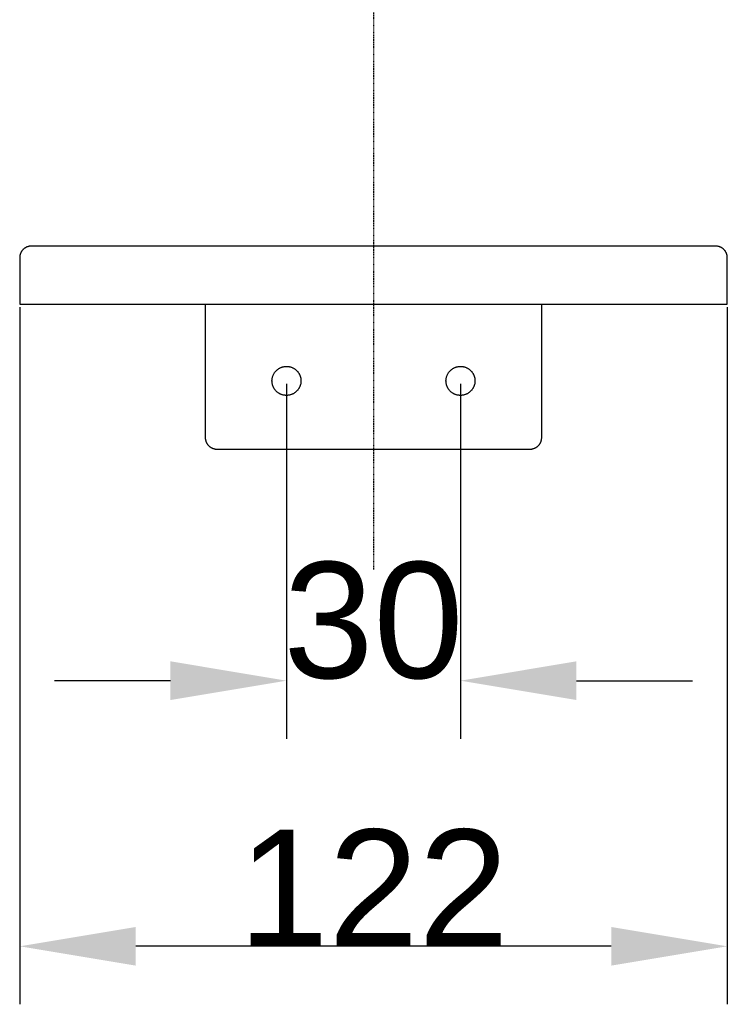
# Model space of a CAD drawing. Header units: millimetres. Extents: x 580 to 2065, y -13 to 1037.
# Tile 4 of 10: x 1213 to 1335, y 404 to 574. Entities that reach past the tile are written whole.
import ezdxf

# ---------------------------------------------------------------- set-up
doc = ezdxf.new("R2010")
doc.units = ezdxf.units.MM
doc.header["$LTSCALE"] = 0.1
doc.linetypes.add('CENTER', pattern=[0.6, 0.375, -0.075, 0.075, -0.075])
for name, color, linetype in [('CEN', 1, 'CENTER'), ('DEFAULT', 7, 'Continuous'), ('OUTLINE', 2, 'Continuous')]:
    doc.layers.add(name, color=color, linetype=linetype)
doc.styles.add('ARIAL', font='arial_0.ttf')
doc.dimstyles.new('DIMENSION STYLE 01', dxfattribs={"dimtxt": 20, "dimasz": 20, "dimexe": 10, "dimexo": 0.5, "dimgap": 0.09, "dimtad": 1, "dimtoh": 1, "dimdec": 0, "dimzin": 0, "dimdsep": 46, "dimtxsty": 'ARIAL', "dimcen": 0.5, "dimadec": 1, "dimazin": 0, "dimtfac": 1, "dimtdec": 4, "dimtofl": 0, "dimtmove": 0, "dimatfit": 3, "dimfxl": 1, "dimtolj": 1, "dimtzin": 0, "dimarcsym": 0})

# ---------------------------------------------------------------- blocks, each defined once
blk = doc.blocks.new('*D21')
at = {"layer": 'DEFAULT', "color": 0, "lineweight": -2, "transparency": 16777216}
for p, q in [((1213.04, 524.22), (1213.04, 404.01)), ((1335.04, 524.22), (1335.04, 404.01)), ((1315.04, 414.01), (1233.04, 414.01))]:
    blk.add_line(p, q, dxfattribs=at)
at = {"layer": 'DEFAULT', "color": 0, "transparency": 16777216}
for points in [[(1233.04, 417.34), (1233.04, 410.68), (1213.04, 414.01)], [(1315.04, 417.34), (1315.04, 410.68), (1335.04, 414.01)]]:
    blk.add_solid(points, dxfattribs=at)
at = {"layer": 'Defpoints', "color": 0, "transparency": 16777216}
for p in [(1213.04, 524.72), (1335.04, 524.72), (1213.04, 414.01)]:
    blk.add_point(p, dxfattribs=at)
at = {"layer": 'DEFAULT', "color": 0, "transparency": 16777216, "insert": (1274.04, 424.14), "char_height": 20, "attachment_point": 5, "style": 'ARIAL'}
blk.add_mtext('\\A1;122', dxfattribs=at)
blk = doc.blocks.new('*D22')
at = {"layer": 'DEFAULT', "color": 0, "lineweight": -2, "transparency": 16777216}
for p, q in [((1259.04, 510.98), (1259.04, 449.8)), ((1289.04, 510.98), (1289.04, 449.8)), ((1239.04, 459.8), (1219.04, 459.8)), ((1309.04, 459.8), (1329.04, 459.8))]:
    blk.add_line(p, q, dxfattribs=at)
at = {"layer": 'DEFAULT', "color": 0, "transparency": 16777216}
for points in [[(1239.04, 463.14), (1239.04, 456.47), (1259.04, 459.8)], [(1309.04, 463.14), (1309.04, 456.47), (1289.04, 459.8)]]:
    blk.add_solid(points, dxfattribs=at)
at = {"layer": 'Defpoints', "color": 0, "transparency": 16777216}
for p in [(1259.04, 511.48), (1289.04, 511.48), (1289.04, 459.8)]:
    blk.add_point(p, dxfattribs=at)
at = {"layer": 'DEFAULT', "color": 0, "transparency": 16777216, "insert": (1274.04, 470.11), "char_height": 20, "attachment_point": 5, "style": 'ARIAL'}
blk.add_mtext('\\A1;30', dxfattribs=at)

msp = doc.modelspace()

# ---------------------------------------------------------------- linework, layer by layer
at = {"layer": 'CEN'}
msp.add_line((1274.04, 713.8), (1274.04, 478.96), dxfattribs=at)
at = {"layer": 'OUTLINE'}
for p, q in [((1214.7, 534.69), (1214.63, 534.68)), ((1214.77, 534.7), (1214.7, 534.69)), ((1214.84, 534.71), (1214.77, 534.7)), ((1214.9, 534.72), (1214.84, 534.71)), ((1214.97, 534.72), (1214.9, 534.72)), ((1215.04, 534.72), (1214.97, 534.72)), ((1223.04, 534.72), (1215.04, 534.72)), ((1325.04, 534.72), (1223.04, 534.72)), ((1333.04, 534.72), (1325.04, 534.72)), ((1333.11, 534.72), (1333.04, 534.72)), ((1333.18, 534.72), (1333.11, 534.72)), ((1333.25, 534.71), (1333.18, 534.72)), ((1333.32, 534.7), (1333.25, 534.71)), ((1333.38, 534.69), (1333.32, 534.7)), ((1333.45, 534.68), (1333.38, 534.69)), ((1213.06, 533), (1213.05, 532.93)), ((1213.07, 533.07), (1213.06, 533)), ((1213.09, 533.14), (1213.07, 533.07)), ((1213.1, 533.21), (1213.09, 533.14)), ((1213.12, 533.27), (1213.1, 533.21)), ((1213.14, 533.34), (1213.12, 533.27)), ((1213.16, 533.41), (1213.14, 533.34)), ((1213.19, 533.47), (1213.16, 533.41)), ((1213.22, 533.54), (1213.19, 533.47)), ((1213.25, 533.6), (1213.22, 533.54)), ((1213.28, 533.66), (1213.25, 533.6)), ((1213.31, 533.72), (1213.28, 533.66)), ((1213.35, 533.78), (1213.31, 533.72)), ((1213.39, 533.84), (1213.35, 533.78)), ((1213.43, 533.9), (1213.39, 533.84)), ((1213.47, 533.95), (1213.43, 533.9)), ((1213.51, 534.01), (1213.47, 533.95)), ((1213.56, 534.06), (1213.51, 534.01)), ((1213.61, 534.11), (1213.56, 534.06)), ((1213.65, 534.16), (1213.61, 534.11)), ((1213.71, 534.21), (1213.65, 534.16)), ((1213.76, 534.25), (1213.71, 534.21)), ((1213.81, 534.3), (1213.76, 534.25)), ((1213.87, 534.34), (1213.81, 534.3)), ((1213.93, 534.38), (1213.87, 534.34)), ((1213.98, 534.42), (1213.93, 534.38)), ((1214.04, 534.45), (1213.98, 534.42)), ((1214.11, 534.49), (1214.04, 534.45)), ((1214.17, 534.52), (1214.11, 534.49)), ((1214.23, 534.55), (1214.17, 534.52)), ((1214.29, 534.58), (1214.23, 534.55)), ((1214.36, 534.6), (1214.29, 534.58)), ((1214.43, 534.62), (1214.36, 534.6)), ((1214.49, 534.65), (1214.43, 534.62)), ((1214.56, 534.66), (1214.49, 534.65)), ((1214.63, 534.68), (1214.56, 534.66)), ((1333.52, 534.67), (1333.45, 534.68)), ((1333.58, 534.65), (1333.52, 534.67)), ((1333.65, 534.63), (1333.58, 534.65)), ((1333.71, 534.61), (1333.65, 534.63)), ((1333.78, 534.58), (1333.71, 534.61)), ((1333.84, 534.56), (1333.78, 534.58)), ((1333.9, 534.53), (1333.84, 534.56)), ((1333.96, 534.5), (1333.9, 534.53)), ((1334.02, 534.47), (1333.96, 534.5)), ((1334.08, 534.43), (1334.02, 534.47)), ((1334.14, 534.39), (1334.08, 534.43)), ((1334.2, 534.36), (1334.14, 534.39)), ((1334.25, 534.32), (1334.2, 534.36)), ((1334.31, 534.27), (1334.25, 534.32)), ((1334.36, 534.23), (1334.31, 534.27)), ((1334.41, 534.18), (1334.36, 534.23)), ((1334.46, 534.14), (1334.41, 534.18)), ((1334.51, 534.09), (1334.46, 534.14)), ((1334.55, 534.04), (1334.51, 534.09)), ((1334.6, 533.98), (1334.55, 534.04)), ((1334.64, 533.93), (1334.6, 533.98)), ((1334.68, 533.88), (1334.64, 533.93)), ((1334.72, 533.82), (1334.68, 533.88)), ((1334.75, 533.76), (1334.72, 533.82)), ((1334.79, 533.7), (1334.75, 533.76)), ((1334.82, 533.64), (1334.79, 533.7)), ((1334.85, 533.58), (1334.82, 533.64)), ((1334.88, 533.52), (1334.85, 533.58)), ((1334.9, 533.46), (1334.88, 533.52)), ((1334.93, 533.39), (1334.9, 533.46)), ((1334.95, 533.33), (1334.93, 533.39)), ((1334.97, 533.26), (1334.95, 533.33)), ((1334.99, 533.2), (1334.97, 533.26)), ((1335, 533.13), (1334.99, 533.2)), ((1335.01, 533.06), (1335, 533.13)), ((1335.03, 532.99), (1335.01, 533.06)), ((1335.03, 532.93), (1335.03, 532.99)), ((1213.05, 532.86), (1213.04, 532.79)), ((1213.04, 532.79), (1213.04, 532.72)), ((1213.04, 532.72), (1213.04, 524.72)), ((1213.05, 532.93), (1213.05, 532.86)), ((1335.04, 532.86), (1335.03, 532.93)), ((1335.04, 532.79), (1335.04, 532.86)), ((1335.04, 532.72), (1335.04, 532.79)), ((1335.04, 524.72), (1335.04, 532.72)), ((1213.04, 524.72), (1223.04, 524.72)), ((1223.04, 524.72), (1245.04, 524.72)), ((1245.04, 524.72), (1303.04, 524.72)), ((1245.04, 524.72), (1245.04, 501.72)), ((1303.04, 524.72), (1325.04, 524.72)), ((1303.04, 501.72), (1303.04, 524.72)), ((1325.04, 524.72), (1335.04, 524.72)), ((1256.81, 512.61), (1256.85, 512.69)), ((1256.85, 512.69), (1256.9, 512.77)), ((1256.9, 512.77), (1256.94, 512.84)), ((1256.94, 512.84), (1256.99, 512.91)), ((1256.99, 512.91), (1257.04, 512.98)), ((1257.04, 512.98), (1257.1, 513.05)), ((1257.1, 513.05), (1257.15, 513.12)), ((1257.15, 513.12), (1257.21, 513.18)), ((1257.21, 513.18), (1257.27, 513.24)), ((1257.27, 513.24), (1257.33, 513.3)), ((1257.33, 513.3), (1257.39, 513.36)), ((1257.39, 513.36), (1257.46, 513.42)), ((1257.46, 513.42), (1257.53, 513.47)), ((1257.53, 513.47), (1257.6, 513.52)), ((1257.6, 513.52), (1257.67, 513.57)), ((1257.67, 513.57), (1257.74, 513.62)), ((1257.74, 513.62), (1257.82, 513.66)), ((1257.82, 513.66), (1257.9, 513.7)), ((1257.9, 513.7), (1257.97, 513.74)), ((1257.97, 513.74), (1258.05, 513.78)), ((1258.05, 513.78), (1258.13, 513.81)), ((1258.13, 513.81), (1258.21, 513.84)), ((1258.21, 513.84), (1258.3, 513.87)), ((1258.3, 513.87), (1258.38, 513.89)), ((1258.38, 513.89), (1258.46, 513.92)), ((1258.46, 513.92), (1258.55, 513.93)), ((1258.55, 513.93), (1258.63, 513.95)), ((1258.63, 513.95), (1258.72, 513.96)), ((1258.72, 513.96), (1258.81, 513.97)), ((1258.81, 513.97), (1258.89, 513.98)), ((1258.89, 513.98), (1258.98, 513.98)), ((1258.98, 513.98), (1259.07, 513.98)), ((1259.07, 513.98), (1259.15, 513.98)), ((1259.15, 513.98), (1259.24, 513.98)), ((1259.24, 513.98), (1259.33, 513.97)), ((1259.33, 513.97), (1259.41, 513.96)), ((1259.41, 513.96), (1259.5, 513.94)), ((1259.5, 513.94), (1259.58, 513.93)), ((1259.58, 513.93), (1259.67, 513.91)), ((1259.67, 513.91), (1259.75, 513.88)), ((1259.75, 513.88), (1259.83, 513.86)), ((1259.83, 513.86), (1259.91, 513.83)), ((1259.91, 513.83), (1260, 513.8)), ((1260, 513.8), (1260.08, 513.76)), ((1260.08, 513.76), (1260.15, 513.72)), ((1260.15, 513.72), (1260.23, 513.68)), ((1260.23, 513.68), (1260.31, 513.64)), ((1260.31, 513.64), (1260.38, 513.6)), ((1260.38, 513.6), (1260.45, 513.55)), ((1260.45, 513.55), (1260.52, 513.5)), ((1260.52, 513.5), (1260.59, 513.45)), ((1260.59, 513.45), (1260.66, 513.39)), ((1260.66, 513.39), (1260.73, 513.33)), ((1260.73, 513.33), (1260.79, 513.27)), ((1260.79, 513.27), (1260.85, 513.21)), ((1260.85, 513.21), (1260.91, 513.15)), ((1260.91, 513.15), (1260.97, 513.08)), ((1260.97, 513.08), (1261.02, 513.02)), ((1261.02, 513.02), (1261.07, 512.95)), ((1261.07, 512.95), (1261.12, 512.88)), ((1261.12, 512.88), (1261.17, 512.8)), ((1261.17, 512.8), (1261.21, 512.73)), ((1261.21, 512.73), (1261.25, 512.65)), ((1261.25, 512.65), (1261.29, 512.57)), ((1286.81, 512.61), (1286.85, 512.69)), ((1286.85, 512.69), (1286.9, 512.77)), ((1286.9, 512.77), (1286.94, 512.84)), ((1286.94, 512.84), (1286.99, 512.91)), ((1286.99, 512.91), (1287.04, 512.98)), ((1287.04, 512.98), (1287.1, 513.05)), ((1287.1, 513.05), (1287.15, 513.12)), ((1287.15, 513.12), (1287.21, 513.18)), ((1287.21, 513.18), (1287.27, 513.24)), ((1287.27, 513.24), (1287.33, 513.3)), ((1287.33, 513.3), (1287.39, 513.36)), ((1287.39, 513.36), (1287.46, 513.42)), ((1287.46, 513.42), (1287.53, 513.47)), ((1287.53, 513.47), (1287.6, 513.52)), ((1287.6, 513.52), (1287.67, 513.57)), ((1287.67, 513.57), (1287.74, 513.62)), ((1287.74, 513.62), (1287.82, 513.66)), ((1287.82, 513.66), (1287.9, 513.7)), ((1287.9, 513.7), (1287.97, 513.74)), ((1287.97, 513.74), (1288.05, 513.78)), ((1288.05, 513.78), (1288.13, 513.81)), ((1288.13, 513.81), (1288.21, 513.84)), ((1288.21, 513.84), (1288.3, 513.87)), ((1288.3, 513.87), (1288.38, 513.89)), ((1288.38, 513.89), (1288.46, 513.92)), ((1288.46, 513.92), (1288.55, 513.93)), ((1288.55, 513.93), (1288.63, 513.95)), ((1288.63, 513.95), (1288.72, 513.96)), ((1288.72, 513.96), (1288.81, 513.97)), ((1288.81, 513.97), (1288.89, 513.98)), ((1288.89, 513.98), (1288.98, 513.98)), ((1288.98, 513.98), (1289.07, 513.98)), ((1289.07, 513.98), (1289.15, 513.98)), ((1289.15, 513.98), (1289.24, 513.98)), ((1289.24, 513.98), (1289.33, 513.97)), ((1289.33, 513.97), (1289.41, 513.96)), ((1289.41, 513.96), (1289.5, 513.94)), ((1289.5, 513.94), (1289.58, 513.93)), ((1289.58, 513.93), (1289.67, 513.91)), ((1289.67, 513.91), (1289.75, 513.88)), ((1289.75, 513.88), (1289.83, 513.86)), ((1289.83, 513.86), (1289.91, 513.83)), ((1289.91, 513.83), (1290, 513.8)), ((1290, 513.8), (1290.08, 513.76)), ((1290.08, 513.76), (1290.15, 513.72)), ((1290.15, 513.72), (1290.23, 513.68)), ((1290.23, 513.68), (1290.31, 513.64)), ((1290.31, 513.64), (1290.38, 513.6)), ((1290.38, 513.6), (1290.45, 513.55)), ((1290.45, 513.55), (1290.52, 513.5)), ((1290.52, 513.5), (1290.59, 513.45)), ((1290.59, 513.45), (1290.66, 513.39)), ((1290.66, 513.39), (1290.73, 513.33)), ((1290.73, 513.33), (1290.79, 513.27)), ((1290.79, 513.27), (1290.85, 513.21)), ((1290.85, 513.21), (1290.91, 513.15)), ((1290.91, 513.15), (1290.97, 513.08)), ((1290.97, 513.08), (1291.02, 513.02)), ((1291.02, 513.02), (1291.07, 512.95)), ((1291.07, 512.95), (1291.12, 512.88)), ((1291.12, 512.88), (1291.17, 512.8)), ((1291.17, 512.8), (1291.21, 512.73)), ((1291.21, 512.73), (1291.25, 512.65)), ((1291.25, 512.65), (1291.29, 512.57)), ((1256.54, 511.53), (1256.55, 511.61)), ((1256.54, 511.44), (1256.54, 511.53)), ((1256.55, 511.35), (1256.54, 511.44)), ((1256.55, 511.7), (1256.56, 511.79)), ((1256.55, 511.61), (1256.55, 511.7)), ((1256.55, 511.27), (1256.55, 511.35)), ((1256.56, 511.18), (1256.55, 511.27)), ((1256.56, 511.79), (1256.57, 511.87)), ((1256.57, 511.09), (1256.56, 511.18)), ((1256.57, 511.87), (1256.59, 511.96)), ((1256.59, 511.01), (1256.57, 511.09)), ((1256.59, 511.96), (1256.61, 512.04)), ((1256.61, 510.92), (1256.59, 511.01)), ((1256.61, 512.04), (1256.63, 512.13)), ((1256.63, 510.84), (1256.61, 510.92)), ((1256.63, 512.13), (1256.65, 512.21)), ((1256.65, 512.21), (1256.68, 512.29)), ((1256.68, 512.29), (1256.71, 512.38)), ((1256.71, 512.38), (1256.74, 512.46)), ((1256.74, 512.46), (1256.78, 512.53)), ((1256.78, 512.53), (1256.81, 512.61)), ((1261.29, 512.57), (1261.33, 512.5)), ((1261.33, 512.5), (1261.36, 512.42)), ((1261.36, 512.42), (1261.39, 512.33)), ((1261.39, 512.33), (1261.42, 512.25)), ((1261.42, 512.25), (1261.45, 512.17)), ((1261.45, 512.17), (1261.47, 512.09)), ((1261.47, 512.09), (1261.49, 512)), ((1261.49, 510.97), (1261.47, 510.88)), ((1261.49, 512), (1261.51, 511.92)), ((1261.51, 511.05), (1261.49, 510.97)), ((1261.51, 511.92), (1261.52, 511.83)), ((1261.52, 511.14), (1261.51, 511.05)), ((1261.52, 511.83), (1261.53, 511.74)), ((1261.53, 511.22), (1261.52, 511.14)), ((1261.53, 511.74), (1261.54, 511.66)), ((1261.54, 511.31), (1261.53, 511.22)), ((1261.54, 511.66), (1261.54, 511.57)), ((1261.54, 511.57), (1261.54, 511.48)), ((1261.54, 511.48), (1261.54, 511.4)), ((1261.54, 511.4), (1261.54, 511.31)), ((1286.54, 511.53), (1286.55, 511.61)), ((1286.54, 511.44), (1286.54, 511.53)), ((1286.55, 511.35), (1286.54, 511.44)), ((1286.55, 511.7), (1286.56, 511.79)), ((1286.55, 511.61), (1286.55, 511.7)), ((1286.55, 511.27), (1286.55, 511.35)), ((1286.56, 511.18), (1286.55, 511.27)), ((1286.56, 511.79), (1286.57, 511.87)), ((1286.57, 511.09), (1286.56, 511.18)), ((1286.57, 511.87), (1286.59, 511.96)), ((1286.59, 511.01), (1286.57, 511.09)), ((1286.59, 511.96), (1286.61, 512.04)), ((1286.61, 510.92), (1286.59, 511.01)), ((1286.61, 512.04), (1286.63, 512.13)), ((1286.63, 510.84), (1286.61, 510.92)), ((1286.63, 512.13), (1286.65, 512.21)), ((1286.65, 512.21), (1286.68, 512.29)), ((1286.68, 512.29), (1286.71, 512.38)), ((1286.71, 512.38), (1286.74, 512.46)), ((1286.74, 512.46), (1286.78, 512.53)), ((1286.78, 512.53), (1286.81, 512.61)), ((1291.29, 512.57), (1291.33, 512.5)), ((1291.33, 512.5), (1291.36, 512.42)), ((1291.36, 512.42), (1291.39, 512.33)), ((1291.39, 512.33), (1291.42, 512.25)), ((1291.42, 512.25), (1291.45, 512.17)), ((1291.45, 512.17), (1291.47, 512.09)), ((1291.47, 512.09), (1291.49, 512)), ((1291.49, 510.97), (1291.47, 510.88)), ((1291.49, 512), (1291.51, 511.92)), ((1291.51, 511.05), (1291.49, 510.97)), ((1291.51, 511.92), (1291.52, 511.83)), ((1291.52, 511.14), (1291.51, 511.05)), ((1291.52, 511.83), (1291.53, 511.74)), ((1291.53, 511.22), (1291.52, 511.14)), ((1291.53, 511.74), (1291.54, 511.66)), ((1291.54, 511.31), (1291.53, 511.22)), ((1291.54, 511.66), (1291.54, 511.57)), ((1291.54, 511.57), (1291.54, 511.48)), ((1291.54, 511.48), (1291.54, 511.4)), ((1291.54, 511.4), (1291.54, 511.31)), ((1256.65, 510.76), (1256.63, 510.84)), ((1256.68, 510.67), (1256.65, 510.76)), ((1256.71, 510.59), (1256.68, 510.67)), ((1256.74, 510.51), (1256.71, 510.59)), ((1256.78, 510.43), (1256.74, 510.51)), ((1256.81, 510.35), (1256.78, 510.43)), ((1256.85, 510.28), (1256.81, 510.35)), ((1256.9, 510.2), (1256.85, 510.28)), ((1256.94, 510.13), (1256.9, 510.2)), ((1256.99, 510.06), (1256.94, 510.13)), ((1257.04, 509.99), (1256.99, 510.06)), ((1257.1, 509.92), (1257.04, 509.99)), ((1257.15, 509.85), (1257.1, 509.92)), ((1257.21, 509.79), (1257.15, 509.85)), ((1257.27, 509.72), (1257.21, 509.79)), ((1257.33, 509.66), (1257.27, 509.72)), ((1257.39, 509.6), (1257.33, 509.66)), ((1257.46, 509.55), (1257.39, 509.6)), ((1257.53, 509.49), (1257.46, 509.55)), ((1257.6, 509.44), (1257.53, 509.49)), ((1257.67, 509.39), (1257.6, 509.44)), ((1257.74, 509.35), (1257.67, 509.39)), ((1257.82, 509.3), (1257.74, 509.35)), ((1257.9, 509.26), (1257.82, 509.3)), ((1257.97, 509.22), (1257.9, 509.26)), ((1258.05, 509.19), (1257.97, 509.22)), ((1260.15, 509.24), (1260.08, 509.21)), ((1260.23, 509.28), (1260.15, 509.24)), ((1260.31, 509.33), (1260.23, 509.28)), ((1260.38, 509.37), (1260.31, 509.33)), ((1260.45, 509.42), (1260.38, 509.37)), ((1260.52, 509.47), (1260.45, 509.42)), ((1260.59, 509.52), (1260.52, 509.47)), ((1260.66, 509.58), (1260.59, 509.52)), ((1260.73, 509.63), (1260.66, 509.58)), ((1260.79, 509.69), (1260.73, 509.63)), ((1260.85, 509.75), (1260.79, 509.69)), ((1260.91, 509.82), (1260.85, 509.75)), ((1260.97, 509.88), (1260.91, 509.82)), ((1261.02, 509.95), (1260.97, 509.88)), ((1261.07, 510.02), (1261.02, 509.95)), ((1261.12, 510.09), (1261.07, 510.02)), ((1261.17, 510.17), (1261.12, 510.09)), ((1261.21, 510.24), (1261.17, 510.17)), ((1261.25, 510.32), (1261.21, 510.24)), ((1261.29, 510.39), (1261.25, 510.32)), ((1261.33, 510.47), (1261.29, 510.39)), ((1261.36, 510.55), (1261.33, 510.47)), ((1261.39, 510.63), (1261.36, 510.55)), ((1261.42, 510.72), (1261.39, 510.63)), ((1261.45, 510.8), (1261.42, 510.72)), ((1261.47, 510.88), (1261.45, 510.8)), ((1286.65, 510.76), (1286.63, 510.84)), ((1286.68, 510.67), (1286.65, 510.76)), ((1286.71, 510.59), (1286.68, 510.67)), ((1286.74, 510.51), (1286.71, 510.59)), ((1286.78, 510.43), (1286.74, 510.51)), ((1286.81, 510.35), (1286.78, 510.43)), ((1286.85, 510.28), (1286.81, 510.35)), ((1286.9, 510.2), (1286.85, 510.28)), ((1286.94, 510.13), (1286.9, 510.2)), ((1286.99, 510.06), (1286.94, 510.13)), ((1287.04, 509.99), (1286.99, 510.06)), ((1287.1, 509.92), (1287.04, 509.99)), ((1287.15, 509.85), (1287.1, 509.92)), ((1287.21, 509.79), (1287.15, 509.85)), ((1287.27, 509.72), (1287.21, 509.79)), ((1287.33, 509.66), (1287.27, 509.72)), ((1287.39, 509.6), (1287.33, 509.66)), ((1287.46, 509.55), (1287.39, 509.6)), ((1287.53, 509.49), (1287.46, 509.55)), ((1287.6, 509.44), (1287.53, 509.49)), ((1287.67, 509.39), (1287.6, 509.44)), ((1287.74, 509.35), (1287.67, 509.39)), ((1287.82, 509.3), (1287.74, 509.35)), ((1287.9, 509.26), (1287.82, 509.3)), ((1287.97, 509.22), (1287.9, 509.26)), ((1288.05, 509.19), (1287.97, 509.22)), ((1290.15, 509.24), (1290.08, 509.21)), ((1290.23, 509.28), (1290.15, 509.24)), ((1290.31, 509.33), (1290.23, 509.28)), ((1290.38, 509.37), (1290.31, 509.33)), ((1290.45, 509.42), (1290.38, 509.37)), ((1290.52, 509.47), (1290.45, 509.42)), ((1290.59, 509.52), (1290.52, 509.47)), ((1290.66, 509.58), (1290.59, 509.52)), ((1290.73, 509.63), (1290.66, 509.58)), ((1290.79, 509.69), (1290.73, 509.63)), ((1290.85, 509.75), (1290.79, 509.69)), ((1290.91, 509.82), (1290.85, 509.75)), ((1290.97, 509.88), (1290.91, 509.82)), ((1291.02, 509.95), (1290.97, 509.88)), ((1291.07, 510.02), (1291.02, 509.95)), ((1291.12, 510.09), (1291.07, 510.02)), ((1291.17, 510.17), (1291.12, 510.09)), ((1291.21, 510.24), (1291.17, 510.17)), ((1291.25, 510.32), (1291.21, 510.24)), ((1291.29, 510.39), (1291.25, 510.32)), ((1291.33, 510.47), (1291.29, 510.39)), ((1291.36, 510.55), (1291.33, 510.47)), ((1291.39, 510.63), (1291.36, 510.55)), ((1291.42, 510.72), (1291.39, 510.63)), ((1291.45, 510.8), (1291.42, 510.72)), ((1291.47, 510.88), (1291.45, 510.8)), ((1258.13, 509.16), (1258.05, 509.19)), ((1258.21, 509.13), (1258.13, 509.16)), ((1258.3, 509.1), (1258.21, 509.13)), ((1258.38, 509.07), (1258.3, 509.1)), ((1258.46, 509.05), (1258.38, 509.07)), ((1258.55, 509.03), (1258.46, 509.05)), ((1258.63, 509.02), (1258.55, 509.03)), ((1258.72, 509), (1258.63, 509.02)), ((1258.81, 509), (1258.72, 509)), ((1258.89, 508.99), (1258.81, 509)), ((1258.98, 508.98), (1258.89, 508.99)), ((1259.07, 508.98), (1258.98, 508.98)), ((1259.15, 508.99), (1259.07, 508.98)), ((1259.24, 508.99), (1259.15, 508.99)), ((1259.33, 509), (1259.24, 508.99)), ((1259.41, 509.01), (1259.33, 509)), ((1259.5, 509.03), (1259.41, 509.01)), ((1259.58, 509.04), (1259.5, 509.03)), ((1259.67, 509.06), (1259.58, 509.04)), ((1259.75, 509.09), (1259.67, 509.06)), ((1259.83, 509.11), (1259.75, 509.09)), ((1259.91, 509.14), (1259.83, 509.11)), ((1260, 509.17), (1259.91, 509.14)), ((1260.08, 509.21), (1260, 509.17)), ((1288.13, 509.16), (1288.05, 509.19)), ((1288.21, 509.13), (1288.13, 509.16)), ((1288.3, 509.1), (1288.21, 509.13)), ((1288.38, 509.07), (1288.3, 509.1)), ((1288.46, 509.05), (1288.38, 509.07)), ((1288.55, 509.03), (1288.46, 509.05)), ((1288.63, 509.02), (1288.55, 509.03)), ((1288.72, 509), (1288.63, 509.02)), ((1288.81, 509), (1288.72, 509)), ((1288.89, 508.99), (1288.81, 509)), ((1288.98, 508.98), (1288.89, 508.99)), ((1289.07, 508.98), (1288.98, 508.98)), ((1289.15, 508.99), (1289.07, 508.98)), ((1289.24, 508.99), (1289.15, 508.99)), ((1289.33, 509), (1289.24, 508.99)), ((1289.41, 509.01), (1289.33, 509)), ((1289.5, 509.03), (1289.41, 509.01)), ((1289.58, 509.04), (1289.5, 509.03)), ((1289.67, 509.06), (1289.58, 509.04)), ((1289.75, 509.09), (1289.67, 509.06)), ((1289.83, 509.11), (1289.75, 509.09)), ((1289.91, 509.14), (1289.83, 509.11)), ((1290, 509.17), (1289.91, 509.14)), ((1290.08, 509.21), (1290, 509.17)), ((1245.04, 501.72), (1245.04, 501.65)), ((1245.04, 501.65), (1245.05, 501.59)), ((1245.05, 501.59), (1245.05, 501.52)), ((1245.05, 501.52), (1245.06, 501.45)), ((1245.06, 501.45), (1245.07, 501.38)), ((1245.07, 501.38), (1245.09, 501.32)), ((1245.09, 501.32), (1245.1, 501.25)), ((1245.1, 501.25), (1245.12, 501.18)), ((1245.12, 501.18), (1245.14, 501.12)), ((1245.14, 501.12), (1245.16, 501.05)), ((1245.16, 501.05), (1245.18, 500.99)), ((1245.18, 500.99), (1245.21, 500.93)), ((1245.21, 500.93), (1245.24, 500.86)), ((1245.24, 500.86), (1245.27, 500.8)), ((1245.27, 500.8), (1245.3, 500.74)), ((1245.3, 500.74), (1245.33, 500.68)), ((1302.75, 500.68), (1302.79, 500.74)), ((1302.79, 500.74), (1302.82, 500.8)), ((1302.82, 500.8), (1302.85, 500.86)), ((1302.85, 500.86), (1302.88, 500.93)), ((1302.88, 500.93), (1302.9, 500.99)), ((1302.9, 500.99), (1302.93, 501.05)), ((1302.93, 501.05), (1302.95, 501.12)), ((1302.95, 501.12), (1302.97, 501.18)), ((1302.97, 501.18), (1302.99, 501.25)), ((1302.99, 501.25), (1303, 501.32)), ((1303, 501.32), (1303.01, 501.38)), ((1303.01, 501.38), (1303.03, 501.45)), ((1303.03, 501.52), (1303.04, 501.59)), ((1303.03, 501.45), (1303.03, 501.52)), ((1303.04, 501.65), (1303.04, 501.72)), ((1303.04, 501.59), (1303.04, 501.65)), ((1245.33, 500.68), (1245.37, 500.63)), ((1245.37, 500.63), (1245.41, 500.57)), ((1245.41, 500.57), (1245.45, 500.51)), ((1245.45, 500.51), (1245.49, 500.46)), ((1245.49, 500.46), (1245.54, 500.41)), ((1245.54, 500.41), (1245.58, 500.36)), ((1245.58, 500.36), (1245.63, 500.31)), ((1245.63, 500.31), (1245.68, 500.26)), ((1245.68, 500.26), (1245.73, 500.22)), ((1245.73, 500.22), (1245.78, 500.17)), ((1245.78, 500.17), (1245.84, 500.13)), ((1245.84, 500.13), (1245.89, 500.09)), ((1245.89, 500.09), (1245.95, 500.05)), ((1245.95, 500.05), (1246, 500.01)), ((1246, 500.01), (1246.06, 499.98)), ((1246.06, 499.98), (1246.12, 499.95)), ((1246.12, 499.95), (1246.18, 499.92)), ((1246.18, 499.92), (1246.25, 499.89)), ((1246.25, 499.89), (1246.31, 499.86)), ((1246.31, 499.86), (1246.37, 499.84)), ((1246.37, 499.84), (1246.44, 499.82)), ((1246.44, 499.82), (1246.5, 499.8)), ((1246.5, 499.8), (1246.57, 499.78)), ((1246.57, 499.78), (1246.64, 499.76)), ((1246.64, 499.76), (1246.7, 499.75)), ((1246.7, 499.75), (1246.77, 499.74)), ((1246.77, 499.74), (1246.84, 499.73)), ((1246.84, 499.73), (1246.91, 499.73)), ((1246.91, 499.73), (1246.98, 499.72)), ((1246.98, 499.72), (1247.04, 499.72)), ((1247.04, 499.72), (1301.04, 499.72)), ((1301.04, 499.72), (1301.11, 499.72)), ((1301.11, 499.72), (1301.18, 499.73)), ((1301.18, 499.73), (1301.25, 499.73)), ((1301.25, 499.73), (1301.32, 499.74)), ((1301.32, 499.74), (1301.38, 499.75)), ((1301.38, 499.75), (1301.45, 499.76)), ((1301.45, 499.76), (1301.52, 499.78)), ((1301.52, 499.78), (1301.58, 499.8)), ((1301.58, 499.8), (1301.65, 499.82)), ((1301.65, 499.82), (1301.71, 499.84)), ((1301.71, 499.84), (1301.78, 499.86)), ((1301.78, 499.86), (1301.84, 499.89)), ((1301.84, 499.89), (1301.9, 499.92)), ((1301.9, 499.92), (1301.96, 499.95)), ((1301.96, 499.95), (1302.02, 499.98)), ((1302.02, 499.98), (1302.08, 500.01)), ((1302.08, 500.01), (1302.14, 500.05)), ((1302.14, 500.05), (1302.2, 500.09)), ((1302.2, 500.09), (1302.25, 500.13)), ((1302.25, 500.13), (1302.31, 500.17)), ((1302.31, 500.17), (1302.36, 500.22)), ((1302.36, 500.22), (1302.41, 500.26)), ((1302.41, 500.26), (1302.46, 500.31)), ((1302.46, 500.31), (1302.51, 500.36)), ((1302.51, 500.36), (1302.55, 500.41)), ((1302.55, 500.41), (1302.6, 500.46)), ((1302.6, 500.46), (1302.64, 500.51)), ((1302.64, 500.51), (1302.68, 500.57)), ((1302.68, 500.57), (1302.72, 500.63)), ((1302.72, 500.63), (1302.75, 500.68))]:
    msp.add_line(p, q, dxfattribs=at)

# ---------------------------------------------------------------- dimensions: what is measured, and where the dimension line sits
at = {"layer": 'DEFAULT'}
for base, p1, p2, picture, middle in [((1213.04, 414.01), (1335.04, 524.72), (1213.04, 524.72), '*D21', (1274.04, 424.14)), ((1289.04, 459.8), (1259.04, 511.48), (1289.04, 511.48), '*D22', (1274.04, 470.11))]:
    dim = msp.add_linear_dim(base=base, p1=p1, p2=p2, dimstyle='DIMENSION STYLE 01', dxfattribs=at)
    dim.commit()
    dim.dimension.update_dxf_attribs({"geometry": picture, "text_midpoint": middle})

doc.saveas('drawing.dxf')
